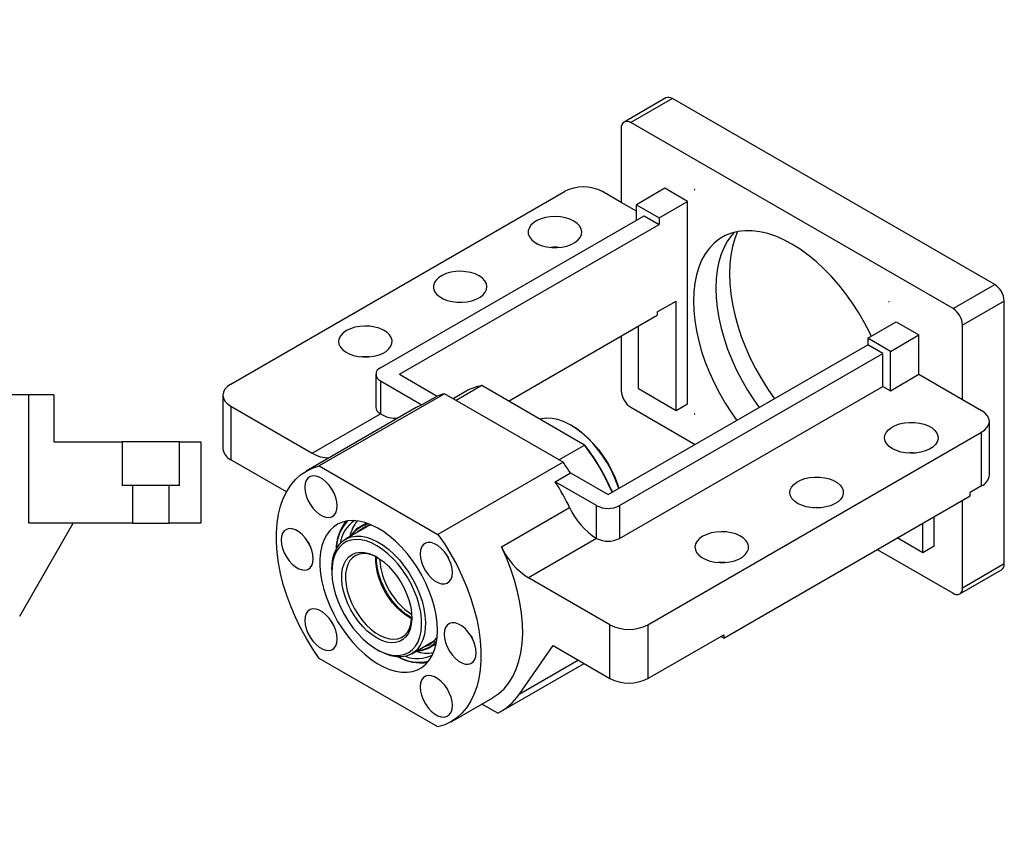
# Paper-space layout 'MBCK35L-G' of a CAD drawing. Header units: millimetres. Extents: x 18 to 333, y 11 to 190.
# Tile 3 of 3: x 170 to 275, y 102 to 190. Entities that reach past the tile are written whole.
import ezdxf

# ---------------------------------------------------------------- set-up
doc = ezdxf.new("R2010")
doc.units = ezdxf.units.MM
doc.layers.add('圖層0', color=7, linetype='Continuous')
doc.styles.add('SLDTEXTSTYLE0', font='TXT', dxfattribs={"width": 0.7})
doc.styles.add('SLDTEXTSTYLE1', font='TXT', dxfattribs={"width": 0.7, "bigfont": 'bigfont'})
doc.styles.add('SLDTEXTSTYLE4', font='TXT', dxfattribs={"width": 0.625, "bigfont": 'bigfont'})

# ---------------------------------------------------------------- blocks, each defined once
blk = doc.blocks.new('SW_NOTE_12')
at = {"layer": '圖層0', "color": 0, "char_height": 2.6458, "attachment_point": 2}
for s, insert, style in [('\\M+19655\\M+196CA\\M+19AA4 B-B', (7.73, 3.41), 'SLDTEXTSTYLE1'), ('\\M+194E4\\M+197E1 1 : 3', (7.86, -1.26), 'SLDTEXTSTYLE4')]:
    blk.add_mtext(s, dxfattribs=dict(at, insert=insert, style=style))

psp = doc.layouts.new('MBCK35L-G')

# ---------------------------------------------------------------- linework, layer by layer
at = {"color": 7, "linetype": 'Continuous', "lineweight": 25}
for p, q in [((238.8117, 181.6052), (234.367, 179.0393)), ((239.5259, 181.5344), (235.0812, 178.9686)), ((273.8711, 161.7074), (239.5259, 181.5344)), ((234.0711, 178.3853), (234.0711, 170.4531)), ((269.4264, 159.1415), (235.0812, 178.9686)), ((192.4528, 151.0926), (228.0102, 171.6194)), ((234.0711, 170.4531), (232.0508, 171.6194)), ((238.7178, 171.97), (235.6873, 170.2206)), ((241.1421, 170.5705), (238.7178, 171.97)), ((235.6873, 169.5201), (234.0711, 170.4531)), ((235.6873, 168.5876), (235.6873, 170.2206)), ((235.6873, 170.2206), (238.1117, 168.821)), ((238.1117, 168.821), (241.1421, 170.5705)), ((241.1421, 148.9904), (241.1421, 170.5705)), ((208.4132, 152.8426), (236.4954, 169.0542)), ((236.4954, 169.0542), (238.1117, 168.1211)), ((210.4335, 152.1428), (238.1117, 168.1211)), ((238.1117, 168.821), (238.1117, 168.1211)), ((269.4264, 159.1415), (273.8711, 161.7074)), ((237.9097, 158.7892), (239.93, 159.9555)), ((239.93, 148.2907), (239.93, 159.9555)), ((274.8812, 159.9578), (270.4366, 157.3919)), ((274.8812, 131.9621), (274.8812, 159.9578)), ((237.9097, 158.7892), (237.9097, 158.4393)), ((222.0516, 149.2847), (237.9097, 158.4393)), ((260.335, 155.9917), (263.3655, 157.7412)), ((263.3655, 157.7412), (265.7899, 156.3416)), ((270.4366, 149.4598), (270.4366, 157.3919)), ((235.8894, 150.6233), (235.8894, 157.273)), ((234.0711, 156.2233), (234.0711, 150.3896)), ((262.7594, 154.5922), (260.335, 155.9917)), ((260.335, 155.9917), (260.335, 155.2918)), ((262.7594, 154.5922), (265.7899, 156.3416)), ((265.7899, 152.1423), (265.7899, 156.3416)), ((232.6569, 139.3136), (260.335, 155.2918)), ((233.869, 138.1473), (261.9513, 154.3588)), ((261.9513, 154.3588), (260.335, 155.2918)), ((261.9513, 150.8593), (261.9513, 154.3588)), ((262.7594, 150.3928), (262.7594, 154.5922)), ((207.9111, 152.1428), (207.9111, 148.6434)), ((208.4132, 151.4431), (212.8291, 148.8938)), ((208.4132, 151.4431), (208.4132, 147.9436)), ((210.4335, 152.1428), (214.4453, 149.8269)), ((262.7594, 150.3928), (265.7899, 152.1423)), ((265.7899, 152.1423), (270.4366, 149.4598)), ((215.2206, 150.0792), (201.8866, 142.3816)), ((227.8697, 142.777), (215.2206, 150.0792)), ((217.5344, 150.3429), (216.1491, 149.5432)), ((219.1957, 150.9334), (216.4684, 149.3589)), ((230.1576, 144.6052), (219.1957, 150.9334)), ((233.869, 134.6478), (261.9513, 150.8593)), ((235.8894, 150.6233), (239.93, 148.2907)), ((261.9513, 150.8593), (262.7594, 150.3928)), ((170.9363, 149.9499), (164.3171, 149.9499)), ((170.9363, 136.2833), (170.9363, 149.9499)), ((173.6029, 149.9499), (170.9363, 149.9499)), ((173.6029, 149.9499), (173.6029, 144.9499)), ((191.616, 149.9263), (191.616, 144.2105)), ((214.4453, 149.8269), (212.8291, 148.8938)), ((270.4366, 149.4598), (272.4569, 148.2935)), ((192.4528, 148.76), (192.4528, 143.0442)), ((192.4528, 148.76), (201.1419, 143.7439)), ((212.2153, 148.5919), (200.4975, 141.8274)), ((235.0812, 148.6399), (241.9468, 144.6765)), ((239.93, 148.2907), (241.1421, 148.9904)), ((201.1419, 143.7439), (208.415, 147.9426)), ((208.4132, 147.9436), (208.415, 147.9426)), ((273.2937, 141.4114), (273.2937, 147.1272)), ((228.8192, 146.6602), (228.7182, 146.7185)), ((236.8995, 125.4341), (272.4569, 145.9609)), ((272.4569, 140.2451), (272.4569, 145.9609)), ((173.6029, 144.9499), (180.8809, 144.9499)), ((180.8809, 144.9499), (180.8809, 140.2833)), ((186.9916, 144.9499), (180.8809, 144.9499)), ((186.9916, 140.2833), (186.9916, 144.9499)), ((186.9916, 144.9499), (189.2696, 144.9499)), ((189.2696, 144.9499), (189.2696, 136.2833)), ((227.4303, 143.0307), (230.1576, 144.6052)), ((230.1576, 144.6052), (230.2288, 144.5641)), ((198.3884, 139.6177), (192.4528, 143.0442)), ((227.8697, 142.777), (214.5357, 135.0795)), ((201.8866, 142.3816), (214.5357, 135.0795)), ((227.0288, 140.6965), (228.6451, 141.6295)), ((231.4447, 138.1473), (227.0288, 140.6965)), ((228.6451, 141.6295), (232.6569, 139.3136)), ((182.021, 140.2833), (180.8809, 140.2833)), ((182.021, 136.2833), (182.021, 140.2833)), ((185.8516, 140.2833), (182.021, 140.2833)), ((185.8516, 140.2833), (185.8516, 136.2833)), ((186.9916, 140.2833), (185.8516, 140.2833)), ((272.4569, 140.2451), (271.2447, 139.5453)), ((244.9807, 124.0335), (271.2447, 139.1954)), ((270.4366, 129.3962), (270.4366, 138.7289)), ((271.2447, 139.1954), (271.2447, 139.5453)), ((221.2913, 133.745), (228.5644, 137.9436)), ((231.4447, 134.6478), (231.4447, 138.1473)), ((233.869, 138.1473), (233.869, 134.6478)), ((267.4061, 133.8286), (267.4061, 136.9794)), ((169.9588, 126.3447), (175.65, 136.2833)), ((182.021, 136.2833), (170.9363, 136.2833)), ((182.021, 136.2833), (185.8516, 136.2833)), ((189.2696, 136.2833), (185.8516, 136.2833)), ((207.1134, 135.9804), (204.6829, 134.5773)), ((206.9091, 136.2913), (206.2144, 135.8903)), ((207.0001, 135.915), (207.0484, 135.9622)), ((266.1939, 133.1288), (266.1939, 136.2796)), ((231.4429, 134.6488), (224.1698, 130.4502)), ((231.4447, 134.6478), (231.4429, 134.6488)), ((266.1939, 133.1288), (263.4649, 134.7042)), ((261.3431, 133.4793), (269.4264, 128.8129)), ((267.4061, 133.8286), (266.1939, 133.1288)), ((203.221, 131.3462), (203.221, 131.1129)), ((270.1406, 128.7422), (274.5853, 131.308)), ((270.4366, 129.3962), (274.8812, 131.9621)), ((232.8589, 125.4341), (224.1698, 130.4502)), ((232.8589, 119.7183), (232.8589, 125.4341)), ((236.8995, 125.4341), (236.8995, 119.7183)), ((236.8995, 119.7183), (244.9807, 124.3835)), ((244.9807, 124.0335), (244.6776, 124.2085)), ((244.9807, 124.3835), (244.9807, 124.0335)), ((208.0084, 122.8201), (208.2104, 122.7035)), ((211.7395, 122.3536), (214.17, 123.7568)), ((213.6424, 123.0233), (214.3371, 123.4243)), ((214.3825, 123.6701), (214.0423, 123.3102)), ((214.1217, 123.7095), (214.0566, 123.6913)), ((223.1751, 118.0028), (226.798, 123.2172)), ((226.798, 123.2172), (232.8589, 119.7183)), ((214.5357, 114.5493), (201.8866, 121.8515)), ((221.2266, 116.1848), (230.1032, 121.3091)), ((215.9248, 115.1036), (220.3695, 117.6694)), ((220.8971, 116.0086), (219.1949, 116.9913))]:
    psp.add_line(p, q, dxfattribs=at)
at = {"color": 8, "linetype": 'Continuous', "lineweight": 25}
psp.add_line((229.5028, 121.6557), (223.1751, 118.0028), dxfattribs=at)
at = {"color": 7, "linetype": 'Continuous', "lineweight": 25, "flags": 128}
for points in [[(241.9111, 171.8215), (241.91, 171.8285), (241.9069, 171.8357), (241.9022, 171.842), (241.8967, 171.8465), (241.8912, 171.8484), (241.8865, 171.8475), (241.8833, 171.8439), (241.8822, 171.8382), (241.8833, 171.8312), (241.8865, 171.8239), (241.8912, 171.8176), (241.8967, 171.8132), (241.9022, 171.8112), (241.9069, 171.8122), (241.91, 171.8158), (241.9111, 171.8215)], [(229.0203, 168.4704), (228.6015, 168.6701), (228.1247, 168.8204), (227.6073, 168.9158), (227.068, 168.9531), (226.5262, 168.9307), (226.0015, 168.8495), (225.513, 168.7125), (225.0781, 168.5246), (224.7127, 168.2926), (224.43, 168.0248), (224.2402, 167.731), (224.1501, 167.4218), (224.1631, 167.1083), (224.2785, 166.8019), (224.4924, 166.5137), (224.7968, 166.254), (225.1809, 166.0323), (225.6307, 165.8565), (226.13, 165.7331), (226.6608, 165.6664), (227.2038, 165.6589), (227.7395, 165.7109), (228.2484, 165.8205), (228.7122, 165.9837), (229.1142, 166.1947), (229.4397, 166.4457), (229.677, 166.7277), (229.8176, 167.0306), (229.8563, 167.3434), (229.7919, 167.6547), (229.6265, 167.9534), (229.3662, 168.2286), (229.0203, 168.4704)], [(260.7098, 156.2081), (260.5442, 156.5561), (259.983, 157.6452), (259.3691, 158.7086), (258.7065, 159.7391), (257.9998, 160.7297), (257.2539, 161.6735), (256.4739, 162.5642), (255.665, 163.3957), (254.8328, 164.1622), (253.983, 164.8585), (253.1214, 165.4799), (252.2538, 166.0222), (251.3863, 166.4816), (250.5247, 166.855), (249.6749, 167.1398), (248.8427, 167.3341), (248.0338, 167.4366), (247.2537, 167.4465), (246.5078, 167.3639), (245.8012, 167.1892), (245.1386, 166.9237), (244.5246, 166.5691), (243.9634, 166.128), (243.4589, 165.6032), (243.0144, 164.9985), (242.6331, 164.3178), (242.3175, 163.566), (242.0697, 162.748), (241.8915, 161.8695), (241.7841, 160.9366), (241.7482, 159.9555), (241.7841, 158.933), (241.8915, 157.876), (242.0697, 156.7918), (242.3175, 155.6878), (242.6331, 154.5715), (243.0144, 153.4506), (243.4589, 152.3327), (243.9634, 151.2254), (244.5246, 150.1363), (245.1386, 149.0729), (245.8012, 148.0424), (246.3737, 147.2321)], [(246.1141, 167.2792), (245.8429, 166.9794), (245.3984, 166.3747), (245.017, 165.6941), (244.7014, 164.9422), (244.4537, 164.1242), (244.2755, 163.2458), (244.1681, 162.3128), (244.1322, 161.3317)], [(246.4611, 167.3554), (246.1587, 166.6044), (245.9097, 165.7556), (245.7307, 164.8465), (245.6228, 163.8829), (245.5868, 162.8712), (245.6228, 161.8179), (245.7307, 160.7299), (245.9097, 159.6141), (246.1587, 158.4778), (246.476, 157.3285), (246.8596, 156.1734), (247.307, 155.0203), (247.8153, 153.8764), (248.3813, 152.7492), (249.0012, 151.6462), (249.671, 150.5743), (250.3822, 149.5462)], [(218.9188, 162.639), (218.4999, 162.8386), (218.0232, 162.9889), (217.5058, 163.0844), (216.9665, 163.1216), (216.4247, 163.0992), (215.9, 163.0181), (215.4114, 162.881), (214.9766, 162.6931), (214.6112, 162.4611), (214.3285, 162.1933), (214.1387, 161.8995), (214.0486, 161.5903), (214.0615, 161.2768), (214.177, 160.9704), (214.3908, 160.6822), (214.6953, 160.4225), (215.0794, 160.2008), (215.5292, 160.025), (216.0285, 159.9016), (216.5593, 159.8349), (217.1023, 159.8275), (217.638, 159.8795), (218.1469, 159.989), (218.6107, 160.1522), (219.0126, 160.3632), (219.3381, 160.6142), (219.5755, 160.8963), (219.7161, 161.1991), (219.7548, 161.5119), (219.6903, 161.8233), (219.5249, 162.1219), (219.2646, 162.3972), (218.9188, 162.639)], [(244.1322, 161.3317), (244.1681, 160.3092), (244.2755, 159.2522), (244.4537, 158.168), (244.7014, 157.064), (245.017, 155.9477), (245.3984, 154.8268), (245.8429, 153.7089), (246.3474, 152.6016), (246.9086, 151.5125), (247.5225, 150.4491), (248.1851, 149.4186), (248.7576, 148.6084)], [(262.6254, 159.8634), (262.6243, 159.8704), (262.6212, 159.8776), (262.6165, 159.8839), (262.611, 159.8884), (262.6054, 159.8903), (262.6008, 159.8894), (262.5976, 159.8858), (262.5965, 159.8801), (262.5976, 159.8731), (262.6008, 159.8658), (262.6054, 159.8595), (262.611, 159.8551), (262.6165, 159.8531), (262.6212, 159.8541), (262.6243, 159.8577), (262.6254, 159.8634)], [(204.7767, 156.8075), (204.4308, 156.5657), (204.1705, 156.2905), (204.0051, 155.9918), (203.9406, 155.6804), (203.9794, 155.3676), (204.12, 155.0648), (204.3573, 154.7827), (204.6828, 154.5317), (205.0847, 154.3208), (205.5485, 154.1576), (206.0575, 154.048), (206.5931, 153.996), (207.1362, 154.0034), (207.6669, 154.0701), (208.1662, 154.1935), (208.6161, 154.3693), (209.0002, 154.591), (209.3046, 154.8507), (209.5184, 155.1389), (209.6339, 155.4454), (209.6468, 155.7588), (209.5567, 156.0681), (209.3669, 156.3619), (209.0842, 156.6296), (208.7188, 156.8616), (208.284, 157.0496), (207.7954, 157.1866), (207.2708, 157.2677), (206.729, 157.2901), (206.1896, 157.2529), (205.6722, 157.1574), (205.1955, 157.0071), (204.7767, 156.8075)], [(207.1978, 154.0081), (206.729, 154.0239), (206.3961, 154.0081)], [(192.4528, 151.0926), (192.0975, 150.8427), (191.8334, 150.5575), (191.6709, 150.2481), (191.616, 149.9263), (191.6709, 149.6045), (191.8334, 149.2951), (192.0975, 149.01), (192.4528, 148.76)], [(272.4569, 145.9609), (272.8122, 146.2108), (273.0762, 146.496), (273.2388, 146.8054), (273.2937, 147.1272), (273.2388, 147.449), (273.0762, 147.7584), (272.8122, 148.0436), (272.4569, 148.2935)], [(233.7964, 139.9714), (233.7031, 140.2559), (233.3911, 141.0738), (233.0183, 141.8817), (232.5893, 142.669), (232.1099, 143.4254), (231.5863, 144.1412), (231.0252, 144.8069), (230.4341, 145.4139), (229.8206, 145.9543), (229.1927, 146.421), (228.5586, 146.808), (227.9266, 147.1102), (227.3049, 147.3236), (226.7016, 147.4456), (226.1245, 147.4744), (225.5813, 147.4097), (225.3846, 147.3606)], [(241.9111, 147.9014), (241.91, 147.9084), (241.9069, 147.9156), (241.9022, 147.922), (241.8967, 147.9264), (241.8912, 147.9283), (241.8865, 147.9274), (241.8833, 147.9238), (241.8822, 147.9181), (241.8833, 147.9111), (241.8865, 147.9038), (241.8912, 147.8975), (241.8967, 147.8931), (241.9022, 147.8912), (241.9069, 147.8921), (241.91, 147.8957), (241.9111, 147.9014)], [(262.9614, 144.2115), (262.6156, 144.4533), (262.3553, 144.7285), (262.1899, 145.0271), (262.1254, 145.3385), (262.1642, 145.6513), (262.3047, 145.9542), (262.5421, 146.2362), (262.8676, 146.4872), (263.2695, 146.6982), (263.7333, 146.8614), (264.2423, 146.9709), (264.7779, 147.0229), (265.3209, 147.0155), (265.8517, 146.9488), (266.351, 146.8254), (266.8009, 146.6496), (267.1849, 146.4279), (267.4894, 146.1682), (267.7032, 145.88), (267.8187, 145.5736), (267.8316, 145.2601), (267.7415, 144.9509), (267.5517, 144.6571), (267.269, 144.3893), (266.9036, 144.1573), (266.4688, 143.9694), (265.9802, 143.8324), (265.4555, 143.7512), (264.9138, 143.7288), (264.3744, 143.7661), (263.857, 143.8615), (263.3803, 144.0118), (262.9614, 144.2115)], [(228.8192, 146.6602), (229.2851, 146.3681), (229.9016, 145.9099), (230.5039, 145.3793), (231.0843, 144.7833), (231.6351, 144.1297), (232.1493, 143.427), (232.62, 142.6843), (233.0411, 141.9113), (233.4072, 141.1181), (233.7134, 140.315), (233.8207, 139.9855)], [(201.8866, 121.8515), (201.1729, 122.9028), (200.5075, 123.9923), (199.8949, 125.1124), (199.3393, 126.2555), (198.8445, 127.4138), (198.4139, 128.5793), (198.0504, 129.744), (197.7566, 130.8999), (197.5345, 132.0392), (197.3856, 133.1539), (197.3109, 134.2365), (197.3109, 135.2796), (197.3856, 136.2759), (197.5345, 137.2187), (197.7566, 138.1015), (198.0504, 138.9183), (198.4139, 139.6634), (198.8445, 140.3317), (199.3393, 140.9187), (199.8949, 141.4203), (200.5075, 141.8331), (201.1729, 142.1543), (201.8866, 142.3816)], [(203.7856, 138.1138), (203.748, 138.5478), (203.6371, 139.0061), (203.4576, 139.4688), (203.2174, 139.9155), (202.9269, 140.3269), (202.599, 140.6848), (202.2478, 140.9737), (201.8888, 141.181), (201.5377, 141.2975), (201.2097, 141.3182), (200.9192, 141.2422), (200.679, 141.0728), (200.4995, 140.8174), (200.3886, 140.4872), (200.3511, 140.0965), (200.3886, 139.6626), (200.4995, 139.2043), (200.679, 138.7416), (200.9192, 138.2949), (201.2097, 137.8835), (201.5377, 137.5256), (201.8888, 137.2367), (202.2478, 137.0294), (202.599, 136.9129), (202.9269, 136.8922), (203.2174, 136.9682), (203.4576, 137.1376), (203.6371, 137.393), (203.748, 137.7232), (203.7856, 138.1138)], [(252.8599, 138.38), (252.5141, 138.6218), (252.2538, 138.897), (252.0884, 139.1957), (252.0239, 139.507), (252.0626, 139.8198), (252.2032, 140.1227), (252.4406, 140.4047), (252.7661, 140.6557), (253.168, 140.8667), (253.6318, 141.0299), (254.1407, 141.1395), (254.6764, 141.1915), (255.2194, 141.184), (255.7502, 141.1173), (256.2495, 140.9939), (256.6993, 140.8181), (257.0834, 140.5964), (257.3879, 140.3367), (257.6017, 140.0485), (257.7172, 139.7421), (257.7301, 139.4286), (257.64, 139.1194), (257.4502, 138.8256), (257.1675, 138.5578), (256.8021, 138.3258), (256.3673, 138.1379), (255.8787, 138.0009), (255.354, 137.9197), (254.8122, 137.8973), (254.2729, 137.9346), (253.7555, 138.03), (253.2788, 138.1803), (252.8599, 138.38)], [(203.2074, 139.9316), (203.3436, 139.6944), (203.3536, 139.6784)], [(214.4741, 124.8499), (214.4386, 125.6392), (214.3326, 126.4604), (214.1572, 127.3044), (213.9144, 128.1615), (213.607, 129.022), (213.2385, 129.8763), (212.813, 130.7146), (212.3354, 131.5273), (211.811, 132.3054), (211.2459, 133.04), (210.6464, 133.7228), (210.0192, 134.346), (209.3716, 134.9025), (208.7109, 135.3861), (208.0445, 135.7914), (207.3799, 136.1136), (206.7248, 136.3491), (206.0865, 136.4953), (205.4723, 136.5506), (204.8892, 136.5142), (204.3437, 136.3866), (203.8419, 136.1693), (203.3897, 135.8647), (202.9922, 135.4763), (202.6537, 135.0084), (202.3783, 134.4664), (202.1689, 133.8564), (202.028, 133.1853), (201.9571, 132.4608), (201.9571, 131.6909), (202.028, 130.8846), (202.1689, 130.0508), (202.3783, 129.199), (202.6537, 128.339), (202.9922, 127.4803), (203.3897, 126.6329), (203.8419, 125.8062), (204.3437, 125.0096), (204.8892, 124.2522), (205.4723, 123.5425), (206.0865, 122.8886), (206.7248, 122.2979), (207.3799, 121.7771), (208.0445, 121.332), (208.7109, 120.9678), (209.3716, 120.6886), (210.0192, 120.4974), (210.6464, 120.3965), (211.2459, 120.3871), (211.811, 120.4692), (212.3354, 120.6418), (212.813, 120.9032), (213.2385, 121.2502), (213.607, 121.6789), (213.9144, 122.1846), (214.1572, 122.7614), (214.3326, 123.4029), (214.4386, 124.1017), (214.4741, 124.8499)], [(201.2411, 132.4892), (201.2036, 132.9231), (201.0927, 133.3815), (200.9132, 133.8441), (200.6729, 134.2909), (200.3825, 134.7022), (200.0545, 135.0602), (199.7034, 135.3491), (199.3444, 135.5563), (198.9932, 135.6728), (198.6652, 135.6936), (198.3748, 135.6176), (198.1346, 135.4481), (197.9551, 135.1927), (197.8441, 134.8625), (197.8066, 134.4719), (197.8441, 134.0379), (197.9551, 133.5796), (198.1346, 133.117), (198.3748, 132.6702), (198.6652, 132.2589), (198.9932, 131.9009), (199.3444, 131.612), (199.7034, 131.4047), (200.0545, 131.2882), (200.3825, 131.2675), (200.6729, 131.3435), (200.9132, 131.5129), (201.0927, 131.7683), (201.2036, 132.0985), (201.2411, 132.4892)], [(242.7584, 134.8811), (242.4126, 134.6393), (242.1522, 134.3641), (241.9868, 134.0654), (241.9224, 133.754), (241.9611, 133.4413), (242.1017, 133.1384), (242.339, 132.8563), (242.6645, 132.6053), (243.0665, 132.3944), (243.5303, 132.2312), (244.0392, 132.1216), (244.5749, 132.0696), (245.1179, 132.077), (245.6487, 132.1437), (246.148, 132.2671), (246.5978, 132.4429), (246.9819, 132.6646), (247.2863, 132.9243), (247.5002, 133.2126), (247.6156, 133.519), (247.6286, 133.8324), (247.5385, 134.1417), (247.3487, 134.4355), (247.066, 134.7032), (246.7006, 134.9352), (246.2657, 135.1232), (245.7772, 135.2602), (245.2525, 135.3413), (244.7107, 135.3637), (244.1714, 135.3265), (243.654, 135.231), (243.1772, 135.0807), (242.7584, 134.8811)], [(203.221, 131.3462), (203.2446, 131.8925), (203.3393, 132.5251), (203.505, 133.0984), (203.7393, 133.6042), (204.0388, 134.0351), (204.3992, 134.3848), (204.8152, 134.6481), (205.2807, 134.8213), (205.7889, 134.9018), (206.3324, 134.8885), (206.9034, 134.7815), (207.4934, 134.5824), (208.0938, 134.294), (208.696, 133.9207), (209.2911, 133.4679), (209.8705, 132.9421), (210.4257, 132.351), (210.9486, 131.7032), (211.4315, 131.0083), (211.8675, 130.2763), (212.2502, 129.5178), (212.574, 128.744), (212.8342, 127.9662), (213.0269, 127.1956), (213.1494, 126.4435), (213.1999, 125.721), (213.1777, 125.0384), (213.0831, 124.4059), (212.9174, 123.8325), (212.683, 123.3267), (212.3835, 122.8958), (212.0231, 122.5461), (211.6072, 122.2828), (211.1417, 122.1096), (210.6335, 122.0291), (210.0899, 122.0424), (209.519, 122.1494), (208.929, 122.3486), (208.3285, 122.6369), (208.2104, 122.7035)], [(203.2437, 131.6371), (203.2226, 130.9689), (203.2741, 130.261), (203.3974, 129.5242), (203.5906, 128.7695), (203.8508, 128.0084), (204.174, 127.2525), (204.5553, 126.5132), (204.989, 125.8017), (205.4685, 125.1289), (205.9865, 124.5048), (206.5352, 123.9391), (207.1062, 123.4401), (207.6909, 123.0156), (208.2804, 122.672), (208.8658, 122.4144), (209.4382, 122.2467), (209.989, 122.1716), (210.5097, 122.19), (210.9926, 122.3019), (211.4302, 122.5054), (211.8159, 122.7975), (212.144, 123.1738), (212.4093, 123.6285), (212.608, 124.1547), (212.7369, 124.7445), (212.7942, 125.389), (212.779, 126.0784), (212.6914, 126.8021), (212.5329, 127.5493), (212.3057, 128.3086), (212.0135, 129.0686), (211.6605, 129.8176), (211.2522, 130.5443), (210.7948, 131.2378), (210.2951, 131.8875), (209.7607, 132.4835), (209.1999, 133.0169), (208.6209, 133.4795), (208.0327, 133.8643), (207.4441, 134.1655), (206.8641, 134.3786), (206.3014, 134.5002), (205.7647, 134.5286), (205.2619, 134.4633), (204.8008, 134.3053), (204.3884, 134.057), (204.0308, 133.7222), (203.7335, 133.3059), (203.5011, 132.8145), (203.337, 132.2554), (203.2437, 131.6371)], [(214.5357, 135.0795), (215.2494, 134.0281), (215.9148, 132.9386), (216.5275, 131.8185), (217.0831, 130.6754), (217.5779, 129.5171), (218.0085, 128.3516), (218.3719, 127.1869), (218.6657, 126.031), (218.8878, 124.8917), (219.0367, 123.777), (219.1115, 122.6944), (219.1115, 121.6513), (219.0367, 120.655), (218.8878, 119.7122), (218.6657, 118.8294), (218.3719, 118.0126), (218.0085, 117.2676), (217.5779, 116.5992), (217.0831, 116.0122), (216.5275, 115.5106), (215.9148, 115.0978), (215.2494, 114.7766), (214.5357, 114.5493)], [(200.663, 134.3069), (200.7992, 134.0698), (200.8091, 134.0537)], [(216.0713, 131.0215), (216.0338, 131.4554), (215.9228, 131.9137), (215.7433, 132.3764), (215.5031, 132.8231), (215.2127, 133.2345), (214.8847, 133.5924), (214.5335, 133.8813), (214.1745, 134.0886), (213.8234, 134.2051), (213.4954, 134.2258), (213.205, 134.1498), (212.9647, 133.9804), (212.7852, 133.725), (212.6743, 133.3948), (212.6368, 133.0042), (212.6743, 132.5702), (212.7852, 132.1119), (212.9647, 131.6492), (213.205, 131.2025), (213.4954, 130.7911), (213.8234, 130.4332), (214.1745, 130.1443), (214.5335, 129.937), (214.8847, 129.8205), (215.2127, 129.7998), (215.5031, 129.8758), (215.7433, 130.0452), (215.9228, 130.3006), (216.0338, 130.6308), (216.0713, 131.0215)], [(220.3695, 117.6694), (220.389, 117.6807), (221.0125, 118.1084), (221.5761, 118.6288), (222.0756, 119.2382), (222.5076, 119.9321), (222.8688, 120.7058), (223.1568, 121.5535), (223.3695, 122.4692), (223.5053, 123.4463), (223.5632, 124.4779), (223.5429, 125.5565), (223.4445, 126.6744), (223.2686, 127.8235), (223.0167, 128.9956), (222.6903, 130.1824), (222.292, 131.3752), (221.8246, 132.5656), (221.2913, 133.745)], [(204.2893, 130.9156), (204.376, 131.4593), (204.5335, 131.9424), (204.7586, 132.3556), (205.0469, 132.6908), (205.393, 132.9415), (205.7899, 133.1028), (206.2301, 133.1716), (206.7049, 133.1464), (207.205, 133.028), (207.7208, 132.8184), (208.2423, 132.5219), (208.7591, 132.1441), (209.2614, 131.6924), (209.7393, 131.1757), (210.1836, 130.6039), (210.5855, 129.9883), (210.9373, 129.3408), (211.232, 128.6739), (211.4641, 128.0007), (211.6289, 127.3343), (211.7232, 126.6876), (211.7453, 126.0733), (211.6946, 125.5033), (211.5722, 124.9886), (211.3805, 124.5394), (211.1231, 124.1642), (210.8051, 123.8706), (210.4327, 123.6641), (210.0132, 123.5488), (209.5546, 123.5269), (209.0659, 123.5989), (208.5567, 123.7633), (208.0368, 124.017), (207.5164, 124.355), (207.0056, 124.7707), (206.5143, 125.2561), (206.0521, 125.8016), (205.6279, 126.3968), (205.2502, 127.0299), (204.9261, 127.6887), (204.6621, 128.3604), (204.4632, 129.0318), (204.3333, 129.69), (204.2749, 130.322), (204.2893, 130.9156)], [(208.1069, 132.6066), (208.0504, 132.6367), (207.5494, 132.858), (207.0619, 132.9899), (206.5978, 133.0297), (206.1665, 132.9765), (205.7768, 132.8315), (205.4367, 132.5977), (205.1531, 132.2797), (204.9317, 131.8841), (204.7771, 131.4189), (204.6924, 130.8935)], [(215.4931, 132.8392), (215.6293, 132.602), (215.6393, 132.586)], [(245.1795, 132.0817), (244.7107, 132.0975), (244.3779, 132.0817)], [(204.6924, 130.8935), (204.6793, 130.3187), (204.7381, 129.7062), (204.8677, 129.0685), (205.0652, 128.4184), (205.3269, 127.7694), (205.6472, 127.1345), (206.0198, 126.5267), (206.4369, 125.9583), (206.8902, 125.441), (207.3704, 124.9853), (207.8676, 124.6004), (208.3719, 124.2942), (208.8729, 124.0729), (209.3605, 123.941), (209.8246, 123.9012), (210.2559, 123.9544), (210.6455, 124.0994), (210.9857, 124.3332), (211.2693, 124.6512), (211.4907, 125.0468), (211.6453, 125.5121), (211.73, 126.0374), (211.7452, 126.3043)], [(203.7856, 123.9268), (203.748, 124.3607), (203.6371, 124.819), (203.4576, 125.2817), (203.2174, 125.7284), (202.9269, 126.1398), (202.599, 126.4977), (202.2478, 126.7866), (201.8888, 126.9939), (201.5377, 127.1104), (201.2097, 127.1311), (200.9192, 127.0551), (200.679, 126.8857), (200.4995, 126.6303), (200.3886, 126.3001), (200.3511, 125.9095), (200.3886, 125.4755), (200.4995, 125.0172), (200.679, 124.5545), (200.9192, 124.1078), (201.2097, 123.6964), (201.5377, 123.3385), (201.8888, 123.0496), (202.2478, 122.8423), (202.599, 122.7258), (202.9269, 122.7051), (203.2174, 122.7811), (203.4576, 122.9505), (203.6371, 123.2059), (203.748, 123.5361), (203.7856, 123.9268)], [(203.2074, 125.7445), (203.3436, 125.5073), (203.3536, 125.4913)], [(218.6157, 122.459), (218.5782, 122.893), (218.4673, 123.3513), (218.2878, 123.8139), (218.0476, 124.2607), (217.7571, 124.6721), (217.4291, 125.03), (217.078, 125.3189), (216.719, 125.5262), (216.3678, 125.6427), (216.0399, 125.6634), (215.7494, 125.5874), (215.5092, 125.418), (215.3297, 125.1626), (215.2188, 124.8324), (215.1812, 124.4417), (215.2188, 124.0078), (215.3297, 123.5495), (215.5092, 123.0868), (215.7494, 122.64), (216.0399, 122.2287), (216.3678, 121.8707), (216.719, 121.5818), (217.078, 121.3746), (217.4291, 121.2581), (217.7571, 121.2373), (218.0476, 121.3134), (218.2878, 121.4828), (218.4673, 121.7382), (218.5782, 122.0684), (218.6157, 122.459)], [(214.0457, 123.6399), (214.3893, 124.0072), (214.4353, 124.0685)], [(218.0376, 124.2767), (218.1738, 124.0396), (218.1837, 124.0236)], [(214.3998, 123.7822), (214.3653, 123.7366), (214.0106, 123.3575)], [(216.0713, 116.8344), (216.0338, 117.2683), (215.9228, 117.7266), (215.7433, 118.1893), (215.5031, 118.636), (215.2127, 119.0474), (214.8847, 119.4053), (214.5335, 119.6943), (214.1745, 119.9015), (213.8234, 120.018), (213.4954, 120.0387), (213.205, 119.9627), (212.9647, 119.7933), (212.7852, 119.5379), (212.6743, 119.2077), (212.6368, 118.8171), (212.6743, 118.3831), (212.7852, 117.9248), (212.9647, 117.4621), (213.205, 117.0154), (213.4954, 116.604), (213.8234, 116.2461), (214.1745, 115.9572), (214.5335, 115.7499), (214.8847, 115.6334), (215.2127, 115.6127), (215.5031, 115.6887), (215.7433, 115.8581), (215.9228, 116.1135), (216.0338, 116.4437), (216.0713, 116.8344)], [(215.4931, 118.6521), (215.6293, 118.4149), (215.6393, 118.3989)]]:
    psp.add_lwpolyline(points, dxfattribs=at)
at = {"color": 8, "linetype": 'Continuous', "lineweight": 25, "flags": 128}
psp.add_lwpolyline([(211.7347, 126.0947), (211.6044, 126.1602), (211.1001, 126.4665), (210.6029, 126.8513), (210.1227, 127.3071), (209.6694, 127.8244), (209.2523, 128.3927), (208.8797, 129.0005), (208.5594, 129.6354), (208.2977, 130.2845), (208.1001, 130.9346), (207.9706, 131.5723), (207.9118, 132.1848), (207.9202, 132.7023)], dxfattribs=at)
at = {"color": 7, "linetype": 'Continuous', "lineweight": 25}
for centre, radius, start, end in [((239.1074, 180.9503), 0.7185, 54.382373, 114.306935), ((234.6869, 178.4851), 0.6239, 50.796709, 189.213969), ((230.0305, 167.7203), 4.3915, 62.609682, 117.390331), ((227, 160.762), 4.9254, 85.332041, 94.667897), ((272.6881, 159.858), 2.1954, 2.605504, 57.394521), ((268.2434, 157.2921), 2.1954, 2.605504, 57.394521), ((208.6788, 152.1428), 0.7485, 110.783345, 249.216716), ((216.4927, 144.8531), 5.3787, 103.679694, 112.37331), ((219.9894, 146.0678), 4.9298, 99.264404, 119.866818), ((236.2642, 150.4894), 2.1954, 182.605504, 237.394521), ((208.769, 148.7289), 0.8622, 185.695011, 245.625299), ((214.7995, 144.1138), 5.1702, 112.402612, 119.988706), ((210.0816, 150.5311), 3.0786, 237.224221, 273.126044), ((193.0458, 144.3531), 1.4369, 185.694365, 245.625824), ((210.5856, 129.8357), 24.5194, 23.378027, 37.039125), ((210.8266, 129.975), 24.2752, 23.31068, 36.940686), ((264.9817, 138.836), 4.925, 85.331658, 94.66828), ((202.8085, 146.3324), 3.0786, 237.224221, 273.126044), ((206.4588, 127.4746), 26.3171, 32.538147, 35.553491), ((204.5634, 126.3601), 26.65, 25.763192, 32.544159), ((271.8638, 141.554), 1.437, 294.37455, 354.305356), ((235.5528, 141.1442), 7.6864, 204.607134, 237.676844), ((232.6569, 140.4868), 2.6349, 242.609606, 297.390374), ((254.8802, 133.0049), 4.9246, 85.331373, 94.668627), ((208.6635, 133.4252), 4.9877, 142.139885, 179.280573), ((208.2847, 133.3985), 4.6013, 137.354105, 178.686986), ((207.631, 133.5782), 3.5756, 123.936821, 171.648392), ((209.0676, 133.9999), 4.0181, 141.210787, 167.928685), ((207.5139, 133.6304), 2.6036, 98.152579, 150.839711), ((207.5421, 133.5877), 2.5955, 96.451444, 148.237318), ((207.751, 133.6057), 2.4598, 95.480614, 135.051515), ((232.6569, 136.9873), 2.6349, 242.609606, 297.390374), ((228.2797, 136.9455), 7.6864, 204.607134, 237.676844), ((274.1942, 131.8789), 0.692, 304.412301, 6.899915), ((269.8207, 129.2963), 0.6239, 230.796709, 9.213969), ((234.8792, 129.3332), 4.3915, 242.609632, 297.390343), ((212.3298, 125.3016), 2.6264, 269.280426, 310.693387), ((212.3192, 125.3202), 2.5909, 271.60725, 310.754396), ((212.4529, 125.4565), 2.416, 284.717877, 311.244486), ((212.6974, 126.1922), 4.8099, 240.000956, 278.567823), ((212.5156, 126.0319), 4.5728, 241.172722, 282.775432), ((212.3456, 125.4836), 3.6465, 248.837765, 295.56629), ((213.4348, 126.4732), 4.0511, 252.176811, 278.672998), ((234.8792, 123.6174), 4.3915, 242.609632, 297.390343), ((218.2055, 121.3815), 6.0094, 296.609055, 325.788461)]:
    psp.add_arc(centre, radius, start, end, dxfattribs=at)
at = {"color": 8, "linetype": 'Continuous', "lineweight": 25}
psp.add_arc((216.0195, 132.9731), 7.7217, 183.702771, 236.291853, dxfattribs=at)
at = {"color": 7, "linetype": 'Continuous', "lineweight": 25}
psp.add_open_spline([(211.7154, 126.1937), (211.5723, 126.2751), (211.2748, 126.4443), (210.8221, 126.7894), (210.3691, 127.2012), (209.9349, 127.6718), (209.5281, 128.1909), (209.1563, 128.7498), (208.8265, 129.3378), (208.5449, 129.9444), (208.3167, 130.5577), (208.1451, 131.1671), (208.0362, 131.7583), (207.9864, 132.2483), (207.9973, 132.5209), (208.0012, 132.62)], degree=3, knots=[0, 0, 0, 0, 0.07386376, 0.15366974, 0.2335774, 0.31361517, 0.39376734, 0.47399933, 0.55426937, 0.63453055, 0.7147248, 0.79480655, 0.87473268, 0.95446987, 1, 1, 1, 1], dxfattribs=at)

# ---------------------------------------------------------------- block references
at = {"layer": '圖層0'}
psp.add_blockref('SW_NOTE_12', (144.0897, 110.6152), dxfattribs=at)

# ---------------------------------------------------------------- texts
at = {"layer": '圖層0', "color": 7, "insert": (127.4628, 189.8242), "char_height": 6.87917, "attachment_point": 1, "style": 'SLDTEXTSTYLE0'}
psp.add_mtext('MBCK35L-G', dxfattribs=at)

doc.saveas('drawing.dxf')
